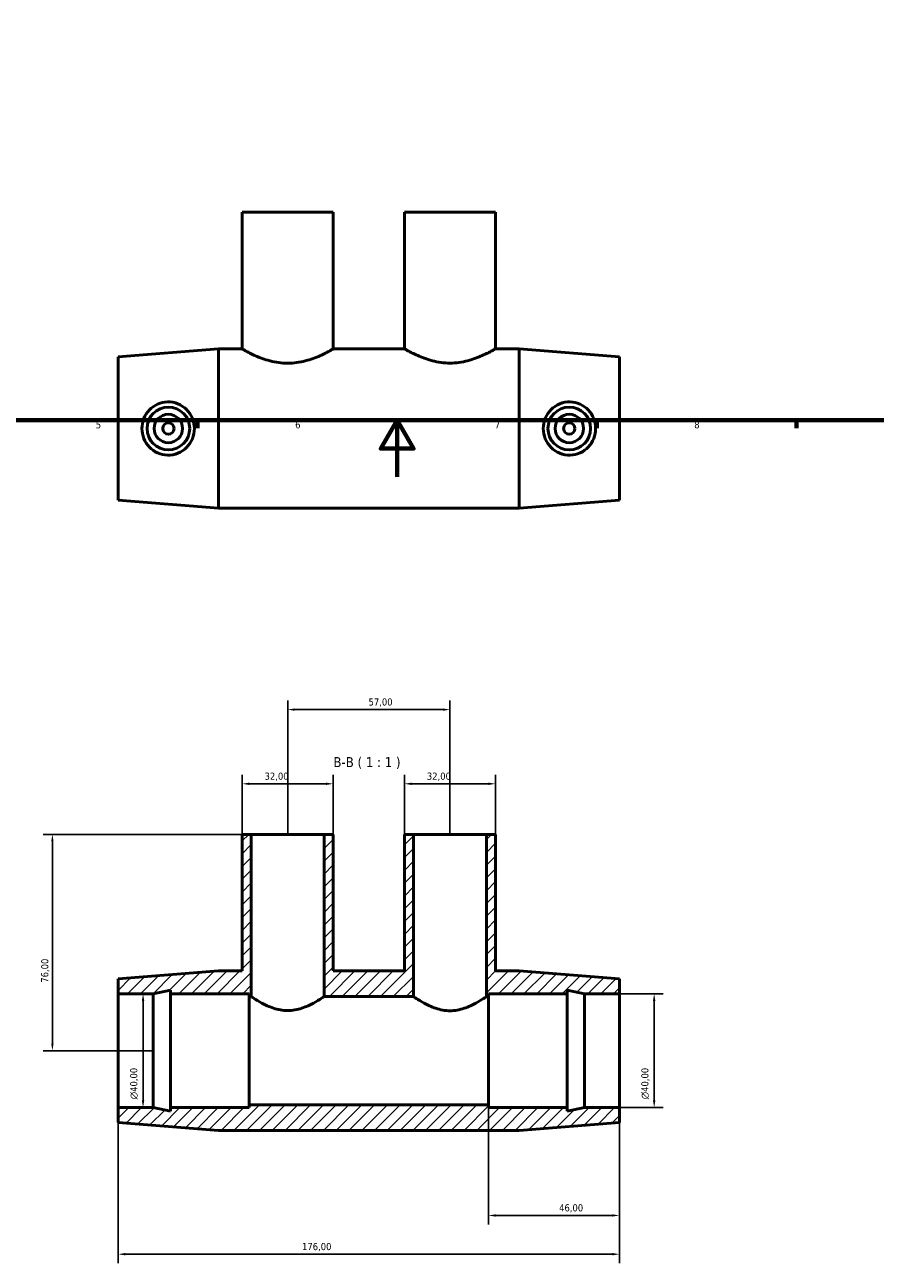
# Model space of a CAD drawing. Header units: millimetres. Extents: x 0 to 903, y -276 to 612.
# Tile 2 of 5: x 290 to 588, y -276 to 159. Entities that reach past the tile are written whole.
import ezdxf

# ---------------------------------------------------------------- set-up
doc = ezdxf.new("R2010")
doc.units = ezdxf.units.MM
for name, color, linetype, lineweight in [('Border (ISO)', 7, 'Continuous', 70), ('Dimension (ISO)', 7, 'Continuous', 25), ('Hatch (ISO)', 7, 'Continuous', 18), ('Symbol (ISO)', 7, 'Continuous', 25), ('Visible (ISO)', 7, 'Continuous', 50)]:
    doc.layers.add(name, color=color, linetype=linetype, lineweight=lineweight)
doc.styles.add('Label Text (ISO)', font='tahoma.ttf')
doc.styles.add('Note Text (ISO)', font='tahoma.ttf')
doc.dimstyles.new('Default (ISO)', dxfattribs={"dimtxt": 2.5, "dimasz": 2.5, "dimexe": 3.175, "dimexo": 0, "dimgap": 0.762, "dimtad": 1, "dimrnd": 1e-08, "dimzin": 0, "dimtxsty": 'Note Text (ISO)', "dimcen": 0.09, "dimdle": 10, "dimclrd": 256, "dimclre": 256, "dimclrt": 256, "dimazin": 0, "dimtfac": 1.40208, "dimtmove": 0, "dimatfit": 3, "dimfxl": 1, "dimtolj": 1, "dimtzin": 0, "dimlwd": -1, "dimlwe": -1, "dimarcsym": 0})

# ---------------------------------------------------------------- blocks, each defined once
blk = doc.blocks.new('Borders Default Border')
at = {"layer": 'Border (ISO)'}
for p, q in [((350.42, 20), (350.42, 17.1)), ((490.58, 20), (490.58, 17.1)), ((560.67, 20), (560.67, 17.1))]:
    blk.add_line(p, q, dxfattribs=at)
at = {"layer": 'Border (ISO)', "flags": 128}
for points in [[(20, 20), (20, 574), (821, 574), (821, 20), (20, 20)], [(420.5, 0), (420.5, 20), (414.73, 10), (426.27, 10), (420.5, 20)]]:
    blk.add_lwpolyline(points, dxfattribs=at)
at = {"layer": 'Border (ISO)', "color": 232, "true_color": 0xca0064, "char_height": 2.5, "attachment_point": 7, "style": 'Note Text (ISO)'}
for s, insert in [('5', (314.64, 17.05)), ('6', (384.66, 17.05)), ('7', (454.77, 17.1)), ('8', (524.81, 17.04))]:
    blk.add_mtext(s, dxfattribs=dict(at, insert=insert))
blk = doc.blocks.new('*D7')
at = {"layer": 'Defpoints', "color": 0, "transparency": 16777216}
for p in [(498.53, -181.56), (498.53, -221.56), (510.74, -221.56)]:
    blk.add_point(p, dxfattribs=at)
at = {"layer": 'Dimension (ISO)', "transparency": 16777216}
for p, q in [((498.53, -181.56), (513.91, -181.56)), ((510.74, -184.06), (510.74, -219.06)), ((498.53, -221.56), (513.91, -221.56))]:
    blk.add_line(p, q, dxfattribs=at)
for points in [[(510.32, -184.06), (511.16, -184.06), (510.74, -181.56)], [(510.32, -219.06), (511.16, -219.06), (510.74, -221.56)]]:
    blk.add_solid(points, dxfattribs=at)
at = {"layer": 'Dimension (ISO)', "color": 232, "true_color": 0xca0064, "transparency": 16777216, "insert": (506.22, -218.62), "char_height": 2.5, "attachment_point": 1, "rotation": 90, "style": 'Note Text (ISO)'}
blk.add_mtext('\\A1;\\fAIGDT|b0|i0;\\H2.5000;\\ln\\fTahoma|b0|i0;\\H2.5000;40,00', dxfattribs=at)
blk = doc.blocks.new('*D8')
at = {"layer": 'Defpoints', "color": 0, "transparency": 16777216}
for p in [(423.03, -107.79), (423.03, -125.56), (455.03, -125.56)]:
    blk.add_point(p, dxfattribs=at)
at = {"layer": 'Dimension (ISO)', "transparency": 16777216}
for p, q in [((423.03, -125.56), (423.03, -104.62)), ((452.53, -107.79), (425.53, -107.79)), ((455.03, -125.56), (455.03, -104.62))]:
    blk.add_line(p, q, dxfattribs=at)
for points in [[(425.53, -107.38), (425.53, -108.21), (423.03, -107.79)], [(452.53, -107.38), (452.53, -108.21), (455.03, -107.79)]]:
    blk.add_solid(points, dxfattribs=at)
at = {"layer": 'Dimension (ISO)', "color": 232, "true_color": 0xca0064, "transparency": 16777216, "insert": (430.91, -103.86), "char_height": 2.5, "attachment_point": 1, "style": 'Note Text (ISO)'}
blk.add_mtext('\\A1;32,00', dxfattribs=at)
blk = doc.blocks.new('*D9')
at = {"layer": 'Defpoints', "color": 0, "transparency": 16777216}
for p in [(366.03, -107.79), (366.03, -125.56), (398.03, -125.56)]:
    blk.add_point(p, dxfattribs=at)
at = {"layer": 'Dimension (ISO)', "transparency": 16777216}
for p, q in [((366.03, -125.56), (366.03, -104.62)), ((395.53, -107.79), (368.53, -107.79)), ((398.03, -125.56), (398.03, -104.62))]:
    blk.add_line(p, q, dxfattribs=at)
for points in [[(368.53, -107.38), (368.53, -108.21), (366.03, -107.79)], [(395.53, -107.38), (395.53, -108.21), (398.03, -107.79)]]:
    blk.add_solid(points, dxfattribs=at)
at = {"layer": 'Dimension (ISO)', "color": 232, "true_color": 0xca0064, "transparency": 16777216, "insert": (373.91, -103.86), "char_height": 2.5, "attachment_point": 1, "style": 'Note Text (ISO)'}
blk.add_mtext('\\A1;32,00', dxfattribs=at)
blk = doc.blocks.new('*D10')
at = {"layer": 'Defpoints', "color": 0, "transparency": 16777216}
for p in [(439.03, -81.73), (382.03, -125.56), (439.03, -125.56)]:
    blk.add_point(p, dxfattribs=at)
at = {"layer": 'Dimension (ISO)', "transparency": 16777216}
for p, q in [((382.03, -125.56), (382.03, -78.55)), ((384.53, -81.73), (436.53, -81.73)), ((439.03, -125.56), (439.03, -78.55))]:
    blk.add_line(p, q, dxfattribs=at)
for points in [[(384.53, -81.31), (384.53, -82.14), (382.03, -81.73)], [(436.53, -81.31), (436.53, -82.14), (439.03, -81.73)]]:
    blk.add_solid(points, dxfattribs=at)
at = {"layer": 'Dimension (ISO)', "color": 232, "true_color": 0xca0064, "transparency": 16777216, "insert": (410.43, -77.79), "char_height": 2.5, "attachment_point": 1, "style": 'Note Text (ISO)'}
blk.add_mtext('\\A1;57,00', dxfattribs=at)
blk = doc.blocks.new('*D11')
at = {"layer": 'Defpoints', "color": 0, "transparency": 16777216}
for p in [(369.23, -125.56), (299.4, -201.56), (334.8, -201.56)]:
    blk.add_point(p, dxfattribs=at)
at = {"layer": 'Dimension (ISO)', "transparency": 16777216}
for p, q in [((369.23, -125.56), (296.22, -125.56)), ((299.4, -128.06), (299.4, -199.06)), ((334.8, -201.56), (296.22, -201.56))]:
    blk.add_line(p, q, dxfattribs=at)
for points in [[(298.98, -128.06), (299.81, -128.06), (299.4, -125.56)], [(298.98, -199.06), (299.81, -199.06), (299.4, -201.56)]]:
    blk.add_solid(points, dxfattribs=at)
at = {"layer": 'Dimension (ISO)', "color": 232, "true_color": 0xca0064, "transparency": 16777216, "insert": (295.46, -177.68), "char_height": 2.5, "attachment_point": 1, "rotation": 90, "style": 'Note Text (ISO)'}
blk.add_mtext('\\A1;76,00', dxfattribs=at)
blk = doc.blocks.new('*D12')
at = {"layer": 'Defpoints', "color": 0, "transparency": 16777216}
for p in [(322.53, -181.56), (322.53, -221.56), (331.24, -221.56)]:
    blk.add_point(p, dxfattribs=at)
at = {"layer": 'Dimension (ISO)', "transparency": 16777216}
for p, q in [((322.53, -181.56), (334.42, -181.56)), ((331.24, -184.06), (331.24, -219.06)), ((322.53, -221.56), (334.42, -221.56))]:
    blk.add_line(p, q, dxfattribs=at)
for points in [[(330.83, -184.06), (331.66, -184.06), (331.24, -181.56)], [(330.83, -219.06), (331.66, -219.06), (331.24, -221.56)]]:
    blk.add_solid(points, dxfattribs=at)
at = {"layer": 'Dimension (ISO)', "color": 232, "true_color": 0xca0064, "transparency": 16777216, "insert": (326.72, -218.62), "char_height": 2.5, "attachment_point": 1, "rotation": 90, "style": 'Note Text (ISO)'}
blk.add_mtext('\\A1;\\fAIGDT|b0|i0;\\H2.5000;\\ln\\fTahoma|b0|i0;\\H2.5000;40,00', dxfattribs=at)
blk = doc.blocks.new('*D13')
at = {"layer": 'Defpoints', "color": 0, "transparency": 16777216}
for p in [(452.53, -220.56), (498.53, -221.56), (498.53, -259.45)]:
    blk.add_point(p, dxfattribs=at)
at = {"layer": 'Dimension (ISO)', "transparency": 16777216}
for p, q in [((452.53, -220.56), (452.53, -262.63)), ((498.53, -221.56), (498.53, -262.63)), ((455.03, -259.45), (496.03, -259.45))]:
    blk.add_line(p, q, dxfattribs=at)
for points in [[(455.03, -259.04), (455.03, -259.87), (452.53, -259.45)], [(496.03, -259.04), (496.03, -259.87), (498.53, -259.45)]]:
    blk.add_solid(points, dxfattribs=at)
at = {"layer": 'Dimension (ISO)', "color": 232, "true_color": 0xca0064, "transparency": 16777216, "insert": (477.36, -255.52), "char_height": 2.5, "attachment_point": 1, "style": 'Note Text (ISO)'}
blk.add_mtext('\\A1;46,00', dxfattribs=at)
blk = doc.blocks.new('*D14')
at = {"layer": 'Defpoints', "color": 0, "transparency": 16777216}
for p in [(322.53, -221.56), (498.53, -221.56), (322.53, -273.06)]:
    blk.add_point(p, dxfattribs=at)
at = {"layer": 'Dimension (ISO)', "transparency": 16777216}
for p, q in [((322.53, -221.56), (322.53, -276.24)), ((498.53, -221.56), (498.53, -276.24)), ((496.03, -273.06), (325.03, -273.06))]:
    blk.add_line(p, q, dxfattribs=at)
for points in [[(325.03, -272.65), (325.03, -273.48), (322.53, -273.06)], [(496.03, -272.65), (496.03, -273.48), (498.53, -273.06)]]:
    blk.add_solid(points, dxfattribs=at)
at = {"layer": 'Dimension (ISO)', "color": 232, "true_color": 0xca0064, "transparency": 16777216, "insert": (387.08, -269.13), "char_height": 2.5, "attachment_point": 1, "style": 'Note Text (ISO)'}
blk.add_mtext('\\A1;176,00', dxfattribs=at)

msp = doc.modelspace()

# ---------------------------------------------------------------- hatches: boundary and pattern name
at = {"layer": 'Hatch (ISO)'}
h = msp.add_hatch(dxfattribs=at)
h.set_pattern_fill('ANSI31', color=256, scale=25.4, style=0)
h.set_pattern_definition([(45, (0, 0), (-2.245064, 2.245064), [])])
h.paths.add_polyline_path([(366.031, -125.562), (366.031, -173.562), (357.731, -173.562), (322.531, -176.362), (322.531, -181.562), (334.798, -181.562), (340.931, -180.258), (340.931, -181.562), (368.531, -181.562), (368.531, -182.562), (369.231, -182.562), (369.231, -125.562)])
h.paths.add_polyline_path([(423.031, -125.562), (423.031, -173.562), (398.031, -173.562), (398.031, -125.562), (394.831, -125.562), (394.831, -182.562), (426.231, -182.562), (426.231, -125.562)])
h.paths.add_polyline_path([(452.531, -181.562), (480.131, -181.562), (480.131, -180.258), (486.265, -181.562), (498.531, -181.562), (498.531, -176.362), (463.331, -173.562), (455.031, -173.562), (455.031, -125.562), (451.831, -125.562), (451.831, -182.562), (452.531, -182.562)])
h.paths.add_polyline_path([(357.731, -229.562), (463.331, -229.562), (498.531, -226.762), (498.531, -221.562), (486.265, -221.562), (480.131, -222.866), (480.131, -221.562), (452.531, -221.562), (452.531, -220.562), (368.531, -220.562), (368.531, -221.562), (340.931, -221.562), (340.931, -222.866), (334.798, -221.562), (322.531, -221.562), (322.531, -226.762)])

# ---------------------------------------------------------------- linework, layer by layer
at = {"layer": 'Visible (ISO)'}
for p, q in [((398.031, 93.029), (366.031, 93.029)), ((366.031, 93.029), (366.031, 45.029)), ((398.031, 93.029), (398.031, 45.029)), ((455.031, 93.029), (423.031, 93.029)), ((423.031, 93.029), (423.031, 45.029)), ((455.031, 93.029), (455.031, 45.029)), ((322.531, 42.229), (357.731, 45.029)), ((357.731, -10.971), (357.731, 45.029)), ((357.731, 45.029), (366.031, 45.029)), ((398.031, 45.029), (423.031, 45.029)), ((455.031, 45.029), (463.331, 45.029)), ((463.331, -10.971), (463.331, 45.029)), ((498.531, 42.229), (463.331, 45.029)), ((322.531, -8.171), (322.531, 42.229)), ((498.531, -8.171), (498.531, 42.229)), ((322.531, -8.171), (357.731, -10.971)), ((498.531, -8.171), (463.331, -10.971)), ((357.731, -10.971), (463.331, -10.971)), ((366.031, -125.562), (366.031, -173.562)), ((369.231, -125.562), (366.031, -125.562)), ((369.231, -182.562), (369.231, -125.562)), ((369.231, -125.562), (394.831, -125.562)), ((398.031, -125.562), (394.831, -125.562)), ((394.831, -125.562), (394.831, -182.562)), ((398.031, -173.562), (398.031, -125.562)), ((423.031, -125.562), (423.031, -173.562)), ((426.231, -125.562), (423.031, -125.562)), ((426.231, -182.562), (426.231, -125.562)), ((426.231, -125.562), (451.831, -125.562)), ((455.031, -125.562), (451.831, -125.562)), ((451.831, -125.562), (451.831, -182.562)), ((455.031, -173.562), (455.031, -125.562)), ((357.731, -173.562), (322.531, -176.362)), ((366.031, -173.562), (357.731, -173.562)), ((423.031, -173.562), (398.031, -173.562)), ((463.331, -173.562), (455.031, -173.562)), ((498.531, -176.362), (463.331, -173.562)), ((322.531, -176.362), (322.531, -181.562)), ((498.531, -181.562), (498.531, -176.362)), ((322.531, -181.562), (334.798, -181.562)), ((322.531, -221.562), (322.531, -181.562)), ((334.798, -181.562), (340.931, -180.258)), ((334.798, -221.562), (334.798, -181.562)), ((340.931, -180.258), (340.931, -181.562)), ((340.931, -181.562), (368.531, -181.562)), ((340.931, -221.562), (340.931, -181.562)), ((368.531, -181.562), (368.531, -182.562)), ((368.531, -182.562), (369.231, -182.562)), ((368.531, -220.562), (368.531, -182.562)), ((394.831, -182.562), (426.231, -182.562)), ((451.831, -182.562), (452.531, -182.562)), ((452.531, -181.562), (480.131, -181.562)), ((452.531, -182.562), (452.531, -181.562)), ((452.531, -220.562), (452.531, -182.562)), ((480.131, -181.562), (480.131, -180.258)), ((480.131, -180.258), (486.265, -181.562)), ((480.131, -221.562), (480.131, -181.562)), ((486.265, -181.562), (498.531, -181.562)), ((486.265, -221.562), (486.265, -181.562)), ((498.531, -221.562), (498.531, -181.562)), ((334.798, -221.562), (322.531, -221.562)), ((322.531, -221.562), (322.531, -226.762)), ((340.931, -222.866), (334.798, -221.562)), ((368.531, -221.562), (340.931, -221.562)), ((340.931, -221.562), (340.931, -222.866)), ((452.531, -220.562), (368.531, -220.562)), ((368.531, -220.562), (368.531, -221.562)), ((452.531, -221.562), (452.531, -220.562)), ((480.131, -221.562), (452.531, -221.562)), ((486.265, -221.562), (480.131, -222.866)), ((480.131, -222.866), (480.131, -221.562)), ((498.531, -221.562), (486.265, -221.562)), ((498.531, -226.762), (498.531, -221.562)), ((322.531, -226.762), (357.731, -229.562)), ((357.731, -229.562), (463.331, -229.562)), ((463.331, -229.562), (498.531, -226.762))]:
    msp.add_line(p, q, dxfattribs=at)
for centre, radius in [((340.131, 17.029), 7.5), ((340.131, 17.029), 5), ((480.931, 17.029), 7.5), ((480.931, 17.029), 5), ((340.131, 17.029), 2), ((480.931, 17.029), 2)]:
    msp.add_circle(centre, radius, dxfattribs=at)
for points, knots in [([(398.031, 45.029), (398.031, 45.027), (397.93, 44.967), (397.513, 44.727), (397.197, 44.548), (396.372, 44.098), (395.862, 43.828), (394.696, 43.241), (394.039, 42.926), (391.946, 41.996), (390.182, 41.305), (387.242, 40.537), (386.214, 40.326), (384.126, 40.042), (383.067, 39.97), (380.996, 39.97), (379.936, 40.042), (377.849, 40.326), (376.82, 40.537), (373.881, 41.305), (372.116, 41.996), (370.024, 42.926), (369.367, 43.241), (368.2, 43.828), (367.691, 44.098), (366.866, 44.548), (366.55, 44.727), (366.132, 44.967), (366.031, 45.027), (366.031, 45.029)], [2.4776572, 2.4776572, 2.4776572, 2.4776572, 2.7868196, 2.7868196, 3.0959821, 3.0959821, 3.4051446, 3.4051446, 3.714307, 3.714307, 4.3355892, 4.3355892, 4.6462303, 4.6462303, 4.9568714, 4.9568714, 5.2675125, 5.2675125, 5.5781536, 5.5781536, 6.1994358, 6.1994358, 6.5085982, 6.5085982, 6.8177607, 6.8177607, 7.1269232, 7.1269232, 7.4360856, 7.4360856, 7.4360856, 7.4360856]), ([(455.031, 45.029), (455.031, 45.029), (454.93, 44.971), (454.513, 44.735), (454.197, 44.559), (453.373, 44.113), (452.863, 43.844), (451.697, 43.262), (451.04, 42.948), (448.947, 42.024), (447.182, 41.336), (444.242, 40.572), (443.214, 40.362), (441.126, 40.079), (440.067, 40.007), (437.996, 40.007), (436.937, 40.079), (434.849, 40.362), (433.82, 40.572), (430.88, 41.336), (429.115, 42.024), (427.022, 42.948), (426.365, 43.262), (425.199, 43.844), (424.69, 44.113), (423.865, 44.559), (423.549, 44.735), (423.132, 44.971), (423.031, 45.029), (423.031, 45.029)], [2.4784317, 2.4784317, 2.4784317, 2.4784317, 2.787445, 2.787445, 3.0964584, 3.0964584, 3.4054717, 3.4054717, 3.714485, 3.714485, 4.3356742, 4.3356742, 4.6462688, 4.6462688, 4.9568634, 4.9568634, 5.267458, 5.267458, 5.5780526, 5.5780526, 6.1992418, 6.1992418, 6.5082551, 6.5082551, 6.8172685, 6.8172685, 7.1262818, 7.1262818, 7.4352951, 7.4352951, 7.4352951, 7.4352951]), ([(339.809, 7.686), (338.668, 7.718), (337.458, 7.982), (335.249, 8.973), (334.25, 9.699), (332.677, 11.347), (331.996, 12.384), (331.092, 14.648), (330.869, 15.877), (330.869, 18.181), (331.092, 19.409), (331.996, 21.674), (332.677, 22.711), (334.25, 24.358), (335.249, 25.085), (337.458, 26.075), (338.668, 26.339), (341.024, 26.405), (342.306, 26.182), (344.645, 25.231), (345.705, 24.505), (347.359, 22.84), (348.073, 21.794), (349.026, 19.485), (349.265, 18.222), (349.265, 15.836), (349.026, 14.572), (348.073, 12.264), (347.359, 11.218), (345.705, 9.553), (344.645, 8.826), (342.306, 7.876), (341.024, 7.652), (339.809, 7.686)], [0, 0, 0, 0, 0.343409, 0.343409, 0.6868181, 0.6868181, 1.0324933, 1.0324933, 1.3781685, 1.3781685, 1.7238437, 1.7238437, 2.0695189, 2.0695189, 2.4129279, 2.4129279, 2.756337, 2.756337, 3.1219674, 3.1219674, 3.4875978, 3.4875978, 3.8454301, 3.8454301, 4.2032624, 4.2032624, 4.5610948, 4.5610948, 4.9189271, 4.9189271, 5.2845575, 5.2845575, 5.6501879, 5.6501879, 5.6501879, 5.6501879]), ([(481.253, 7.686), (480.038, 7.652), (478.757, 7.876), (476.417, 8.826), (475.357, 9.553), (473.704, 11.218), (472.99, 12.264), (472.036, 14.572), (471.798, 15.836), (471.798, 18.222), (472.036, 19.485), (472.99, 21.794), (473.704, 22.84), (475.357, 24.505), (476.417, 25.231), (478.757, 26.182), (480.038, 26.405), (482.394, 26.339), (483.605, 26.075), (485.814, 25.085), (486.813, 24.358), (488.386, 22.711), (489.067, 21.674), (489.97, 19.409), (490.193, 18.181), (490.193, 15.877), (489.97, 14.648), (489.067, 12.384), (488.386, 11.347), (486.813, 9.699), (485.814, 8.973), (483.605, 7.982), (482.394, 7.718), (481.253, 7.686)], [0, 0, 0, 0, 0.3656304, 0.3656304, 0.7312609, 0.7312609, 1.0890932, 1.0890932, 1.4469255, 1.4469255, 1.8047578, 1.8047578, 2.1625901, 2.1625901, 2.5282205, 2.5282205, 2.893851, 2.893851, 3.23726, 3.23726, 3.580669, 3.580669, 3.9263442, 3.9263442, 4.2720194, 4.2720194, 4.6176946, 4.6176946, 4.9633699, 4.9633699, 5.3067789, 5.3067789, 5.6501879, 5.6501879, 5.6501879, 5.6501879]), ([(382.031, -187.472), (381.189, -187.472), (380.333, -187.394), (378.657, -187.099), (377.835, -186.881), (375.493, -186.105), (374.092, -185.425), (371.878, -184.235), (370.9, -183.632), (369.906, -183), (369.651, -182.833), (369.317, -182.616), (369.235, -182.562), (369.231, -182.562)], [0, 0, 0, 0, 0.2527667, 0.2527667, 0.5055334, 0.5055334, 1.0110668, 1.0110668, 1.5104853, 1.5104853, 1.7601946, 1.7601946, 2.0045334, 2.0045334, 2.0045334, 2.0045334]), ([(394.831, -182.562), (394.828, -182.562), (394.745, -182.616), (394.411, -182.833), (394.156, -183), (393.162, -183.632), (392.184, -184.235), (389.97, -185.425), (388.57, -186.105), (386.227, -186.881), (385.406, -187.099), (383.729, -187.394), (382.874, -187.472), (382.031, -187.472)], [6.0402268, 6.0402268, 6.0402268, 6.0402268, 6.2845655, 6.2845655, 6.5342748, 6.5342748, 7.0336933, 7.0336933, 7.5392267, 7.5392267, 7.7919934, 7.7919934, 8.0447601, 8.0447601, 8.0447601, 8.0447601]), ([(439.031, -187.521), (438.188, -187.521), (437.333, -187.442), (435.656, -187.144), (434.835, -186.926), (432.494, -186.143), (431.093, -185.46), (428.88, -184.26), (427.902, -183.652), (426.907, -183.013), (426.652, -182.843), (426.314, -182.618), (426.231, -182.562), (426.231, -182.562)], [0, 0, 0, 0, 0.2528672, 0.2528672, 0.5057344, 0.5057344, 1.0114688, 1.0114688, 1.5113246, 1.5113246, 1.7612525, 1.7612525, 2.0111804, 2.0111804, 2.0111804, 2.0111804]), ([(451.831, -182.562), (451.831, -182.562), (451.749, -182.618), (451.41, -182.843), (451.155, -183.013), (450.161, -183.652), (449.182, -184.26), (446.969, -185.46), (445.569, -186.143), (443.227, -186.926), (442.406, -187.144), (440.73, -187.442), (439.874, -187.521), (439.031, -187.521)], [6.0335411, 6.0335411, 6.0335411, 6.0335411, 6.2834689, 6.2834689, 6.5333968, 6.5333968, 7.0332526, 7.0332526, 7.538987, 7.538987, 7.7918542, 7.7918542, 8.0447214, 8.0447214, 8.0447214, 8.0447214])]:
    msp.add_open_spline(points, degree=3, knots=knots, dxfattribs=at)

# ---------------------------------------------------------------- block references
msp.add_blockref('Borders Default Border', (0, 0))

# ---------------------------------------------------------------- texts
at = {"layer": 'Symbol (ISO)', "insert": (398.092, -102.562), "char_height": 3.5, "attachment_point": 7, "style": 'Label Text (ISO)'}
msp.add_mtext('B-B ( 1 : 1 )', dxfattribs=at)

# ---------------------------------------------------------------- dimensions: what is measured, and where the dimension line sits
at = {"layer": 'Dimension (ISO)'}
for base, p1, p2, angle, picture, middle in [((439.031, -81.726), (382.031, -125.562), (439.031, -125.562), 180, '*D10', (414.531, -81.726)), ((299.398, -201.562), (369.231, -125.562), (334.798, -201.562), 90, '*D11', (299.398, -173.562)), ((322.531, -273.062), (498.531, -221.562), (322.531, -221.562), 180, '*D14', (392.031, -273.062)), ((498.531, -259.452), (452.531, -220.562), (498.531, -221.562), 180, '*D13', (481.531, -259.452))]:
    dim = msp.add_linear_dim(base=base, p1=p1, p2=p2, angle=angle, dimstyle='Default (ISO)', override={"dimdec": 2, "dimtp": 0, "dimtm": 0, "dimtdec": 2, "dimtofl": 0, "dimatfit": 1}, dxfattribs=at)
    dim.commit()
    dim.dimension.update_dxf_attribs({"geometry": picture, "text_midpoint": middle, "dimtype": 160})
for base, p1, p2, picture, middle in [((366.031, -107.792), (398.031, -125.562), (366.031, -125.562), '*D9', (378.031, -107.792)), ((423.031, -107.792), (455.031, -125.562), (423.031, -125.562), '*D8', (435.031, -107.792))]:
    dim = msp.add_linear_dim(base=base, p1=p1, p2=p2, dimstyle='Default (ISO)', override={"dimdec": 2, "dimtp": 0, "dimtm": 0, "dimtdec": 2, "dimtofl": 0, "dimatfit": 1}, dxfattribs=at)
    dim.commit()
    dim.dimension.update_dxf_attribs({"geometry": picture, "text_midpoint": middle, "dimtype": 160})
for base, p1, p2, picture, middle in [((331.244, -221.562), (322.531, -181.562), (322.531, -221.562), '*D12', (331.244, -213.062)), ((510.74, -221.562), (498.531, -181.562), (498.531, -221.562), '*D7', (510.74, -213.062))]:
    dim = msp.add_linear_dim(base=base, p1=p1, p2=p2, angle=90, text='\\fAIGDT|b0|i0;\\H2.5000;\\ln\\fTahoma|b0|i0;\\H2.5000;<>', dimstyle='Default (ISO)', override={"dimdec": 2, "dimtp": 0, "dimtm": 0, "dimtdec": 2, "dimtofl": 0, "dimatfit": 1}, dxfattribs=at)
    dim.commit()
    dim.dimension.update_dxf_attribs({"geometry": picture, "text_midpoint": middle, "dimtype": 160})

doc.saveas('drawing.dxf')
